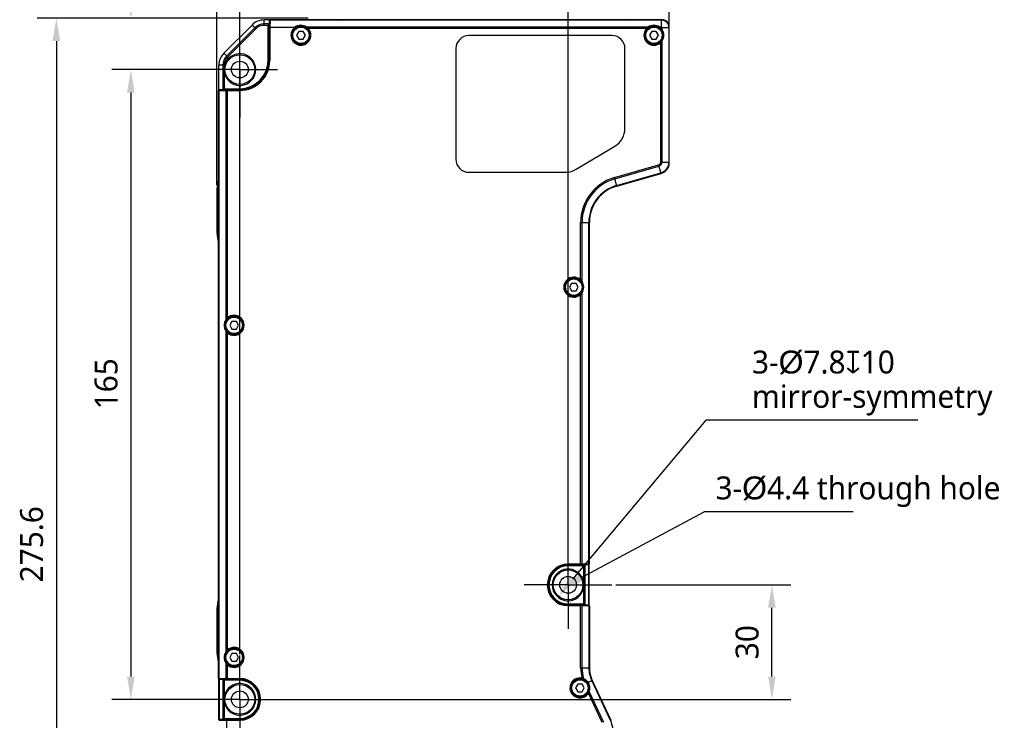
# Model space of a CAD drawing. Header units: millimetres. Extents: x 124 to 521, y 96 to 427.
# Tile 10 of 21: x 225 to 354, y 262 to 354. Entities that reach past the tile are written whole.
import ezdxf

# ---------------------------------------------------------------- set-up
doc = ezdxf.new("R2010")
doc.units = ezdxf.units.MM
doc.header["$LTSCALE"] = 32.67
doc.header["$PDMODE"] = 3
doc.header["$PDSIZE"] = 8
doc.linetypes.add('CENTER', pattern=[0.6, 0.375, -0.075, 0.075, -0.075])
doc.layers.get('0').update_dxf_attribs({"linetype": 'CONTINUOUS'})
doc.layers.get('Defpoints').update_dxf_attribs({"linetype": 'CONTINUOUS'})
for name, color, linetype in [('00_COMPONENTS', 7, 'CONTINUOUS'), ('03_ALL_AXES', 7, 'CONTINUOUS'), ('51__DRAFT_DIMS', 7, 'CONTINUOUS')]:
    doc.layers.add(name, color=color, linetype=linetype)
doc.styles.get("Standard").update_dxf_attribs({"font": 'Roboto-Regular.ttf'})
doc.dimstyles.new('DIMSTYLE_1', dxfattribs={"dimtxt": 3, "dimasz": 3, "dimexe": 2.5, "dimexo": 0.5, "dimgap": 0.75, "dimtad": 1, "dimlfac": 2, "dimdsep": 46, "dimtxsty": 'STANDARD', "dimblk": '_FILLED', "dimblk1": '_FILLED', "dimblk2": '_FILLED', "dimcen": 0.09, "dimclrt": 3, "dimazin": 2, "dimtp": 0.3, "dimtm": 0.3, "dimtfac": 1, "dimtofl": 0, "dimtmove": 0, "dimatfit": 3, "dimldrblk": '_FILLED', "dimfxl": 1, "dimtolj": 1, "dimarcsym": 0})
doc.dimstyles.new('DIMSTYLE_2', dxfattribs={"dimtxt": 3, "dimasz": 3, "dimexe": 2.5, "dimexo": 0.5, "dimgap": 0.75, "dimtad": 1, "dimdec": 1, "dimlfac": 2, "dimdsep": 46, "dimtxsty": 'STANDARD', "dimblk": '_FILLED', "dimblk1": '_FILLED', "dimblk2": '_FILLED', "dimcen": 0.09, "dimclrt": 3, "dimazin": 2, "dimtp": 0.5, "dimtm": 0.5, "dimtfac": 1, "dimtdec": 1, "dimtofl": 0, "dimtmove": 0, "dimatfit": 3, "dimldrblk": '_FILLED', "dimfxl": 1, "dimtolj": 1, "dimarcsym": 0})
doc.dimstyles.new('DIMSTYLE_3', dxfattribs={"dimtxt": 3, "dimasz": 3, "dimexe": 2.5, "dimexo": 0.5, "dimgap": 0.75, "dimtad": 1, "dimlfac": 2, "dimdsep": 46, "dimtxsty": 'STANDARD', "dimblk": '_FILLED', "dimblk1": '_FILLED', "dimblk2": '_FILLED', "dimcen": 0.09, "dimclrt": 3, "dimazin": 2, "dimtp": 0.5, "dimtm": 0.5, "dimtfac": 1, "dimtofl": 0, "dimtmove": 0, "dimatfit": 3, "dimldrblk": '_FILLED', "dimfxl": 1, "dimtolj": 1, "dimarcsym": 0})
doc.dimstyles.new('DIMSTYLE_4', dxfattribs={"dimtxt": 3, "dimasz": 3, "dimexe": 2.5, "dimexo": 0.5, "dimgap": 0.75, "dimtad": 1, "dimlfac": 2, "dimdsep": 46, "dimtxsty": 'STANDARD', "dimblk": '_FILLED', "dimblk1": '_FILLED', "dimblk2": '_FILLED', "dimcen": 0.09, "dimclrt": 3, "dimazin": 2, "dimtp": 0.2, "dimtm": 0.2, "dimtfac": 1, "dimtofl": 0, "dimtmove": 0, "dimatfit": 3, "dimldrblk": '_FILLED', "dimfxl": 1, "dimtolj": 1, "dimarcsym": 0})

# ---------------------------------------------------------------- blocks, each defined once
blk = doc.blocks.new('_FILLED')
at = {"color": 0, "linetype": 'ByBlock'}
blk.add_solid([(0, 0), (-1, 0.167), (-1, -0.167)], dxfattribs=at)
blk = doc.blocks.new('*D2')
at = {"layer": '51__DRAFT_DIMS', "color": 0, "lineweight": -2}
for p, q in [((250.47, 332.42), (250.47, 370.72)), ((309.72, 353.51), (309.72, 370.72)), ((253.47, 368.22), (306.72, 368.22))]:
    blk.add_line(p, q, dxfattribs=at)
at = {"layer": 'Defpoints', "color": 0}
for p in [(309.72, 368.22), (309.72, 353.01), (250.47, 331.92)]:
    blk.add_point(p, dxfattribs=at)
at = {"layer": '51__DRAFT_DIMS', "color": 0, "linetype": 'ByBlock', "lineweight": -2, "xscale": 3, "yscale": 3, "zscale": 3, "rotation": 180}
blk.add_blockref('_FILLED', (250.47, 368.22), dxfattribs=at)
at = {"layer": '51__DRAFT_DIMS', "color": 0, "linetype": 'ByBlock', "lineweight": -2, "xscale": 3, "yscale": 3, "zscale": 3}
blk.add_blockref('_FILLED', (309.72, 368.22), dxfattribs=at)
at = {"layer": '51__DRAFT_DIMS', "insert": (280.17, 372.97), "char_height": 3, "attachment_point": 2, "line_spacing_factor": 0.9}
blk.add_mtext('\\A1;118.5', dxfattribs=at)
blk = doc.blocks.new('*D3')
at = {"layer": '51__DRAFT_DIMS', "color": 0, "lineweight": -2}
for p, q in [((262.44, 354.26), (226.93, 354.26)), ((229.43, 351.26), (229.43, 219.47)), ((252.47, 216.47), (226.93, 216.47))]:
    blk.add_line(p, q, dxfattribs=at)
at = {"layer": 'Defpoints', "color": 0}
for p in [(262.94, 354.26), (229.43, 216.47), (252.97, 216.47)]:
    blk.add_point(p, dxfattribs=at)
at = {"layer": '51__DRAFT_DIMS', "color": 0, "linetype": 'ByBlock', "lineweight": -2, "xscale": 3, "yscale": 3, "zscale": 3}
for p, rotation in [((229.43, 354.26), 89.99999999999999), ((229.43, 216.47), 270)]:
    blk.add_blockref('_FILLED', p, dxfattribs=dict(at, rotation=rotation))
at = {"layer": '51__DRAFT_DIMS', "insert": (224.68, 285.33), "char_height": 3, "attachment_point": 2, "rotation": 90, "line_spacing_factor": 0.9}
blk.add_mtext('\\A1;275.6', dxfattribs=at)
blk = doc.blocks.new('*D4')
at = {"layer": '51__DRAFT_DIMS', "color": 0, "lineweight": -2}
for p, q in [((249.23, 347.51), (236.69, 347.51)), ((239.19, 344.51), (239.19, 268.01)), ((248.81, 265.01), (236.69, 265.01))]:
    blk.add_line(p, q, dxfattribs=at)
at = {"layer": 'Defpoints', "color": 0}
for p in [(249.73, 347.51), (239.19, 265.01), (249.31, 265.01)]:
    blk.add_point(p, dxfattribs=at)
at = {"layer": '51__DRAFT_DIMS', "color": 0, "linetype": 'ByBlock', "lineweight": -2, "xscale": 3, "yscale": 3, "zscale": 3}
for p, rotation in [((239.19, 347.51), 89.99999999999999), ((239.19, 265.01), 270)]:
    blk.add_blockref('_FILLED', p, dxfattribs=dict(at, rotation=rotation))
at = {"layer": '51__DRAFT_DIMS', "insert": (234.44, 306.35), "char_height": 3, "attachment_point": 2, "rotation": 90, "line_spacing_factor": 0.9}
blk.add_mtext('\\A1;165', dxfattribs=at)
blk = doc.blocks.new('*D5')
at = {"layer": '51__DRAFT_DIMS', "color": 0, "lineweight": -2}
for p, q in [((302.72, 280.01), (325.67, 280.01)), ((323.17, 268.01), (323.17, 277.01)), ((259.22, 265.01), (325.67, 265.01))]:
    blk.add_line(p, q, dxfattribs=at)
at = {"layer": 'Defpoints', "color": 0}
for p in [(302.22, 280.01), (323.17, 280.01), (258.72, 265.01)]:
    blk.add_point(p, dxfattribs=at)
at = {"layer": '51__DRAFT_DIMS', "color": 0, "linetype": 'ByBlock', "lineweight": -2, "xscale": 3, "yscale": 3, "zscale": 3}
for p, rotation in [((323.17, 280.01), 90), ((323.17, 265.01), 270)]:
    blk.add_blockref('_FILLED', p, dxfattribs=dict(at, rotation=rotation))
at = {"layer": '51__DRAFT_DIMS', "insert": (318.42, 272.51), "char_height": 3, "attachment_point": 2, "rotation": 90, "line_spacing_factor": 0.9}
blk.add_mtext('\\A1;30', dxfattribs=at)
blk = doc.blocks.new('*D6')
at = {"layer": '51__DRAFT_DIMS', "color": 0, "lineweight": -2}
for p, q in [((239.19, 357.26), (239.19, 369.62)), ((262.44, 354.26), (236.69, 354.26)), ((250.86, 347.51), (236.69, 347.51)), ((239.19, 344.51), (239.19, 341.51))]:
    blk.add_line(p, q, dxfattribs=at)
at = {"layer": 'Defpoints', "color": 0}
for p in [(239.19, 354.26), (262.94, 354.26), (251.36, 347.51)]:
    blk.add_point(p, dxfattribs=at)
at = {"layer": '51__DRAFT_DIMS', "color": 0, "linetype": 'ByBlock', "lineweight": -2, "xscale": 3, "yscale": 3, "zscale": 3}
for p, rotation in [((239.19, 354.26), 270), ((239.19, 347.51), 90)]:
    blk.add_blockref('_FILLED', p, dxfattribs=dict(at, rotation=rotation))
at = {"layer": '51__DRAFT_DIMS', "insert": (234.44, 361.17), "char_height": 3, "attachment_point": 1, "rotation": 90, "line_spacing_factor": 0.9}
blk.add_mtext('\\A1;13.5', dxfattribs=at)
blk = doc.blocks.new('*D7')
at = {"layer": '51__DRAFT_DIMS', "color": 0, "lineweight": -2}
for p, q in [((253.47, 270.94), (253.47, 364.28)), ((296.47, 286.26), (296.47, 364.28)), ((256.47, 361.78), (293.47, 361.78))]:
    blk.add_line(p, q, dxfattribs=at)
at = {"layer": 'Defpoints', "color": 0}
for p in [(296.47, 361.78), (296.47, 285.76), (253.47, 270.44)]:
    blk.add_point(p, dxfattribs=at)
at = {"layer": '51__DRAFT_DIMS', "color": 0, "linetype": 'ByBlock', "lineweight": -2, "xscale": 3, "yscale": 3, "zscale": 3, "rotation": 180}
blk.add_blockref('_FILLED', (253.47, 361.78), dxfattribs=at)
at = {"layer": '51__DRAFT_DIMS', "color": 0, "linetype": 'ByBlock', "lineweight": -2, "xscale": 3, "yscale": 3, "zscale": 3}
blk.add_blockref('_FILLED', (296.47, 361.78), dxfattribs=at)
at = {"layer": '51__DRAFT_DIMS', "insert": (274.93, 366.53), "char_height": 3, "attachment_point": 2, "line_spacing_factor": 0.9}
blk.add_mtext('\\A1;86', dxfattribs=at)
blk = doc.blocks.new('*D8')
at = {"layer": '51__DRAFT_DIMS', "color": 0, "lineweight": -2}
for p, q in [((296.47, 285.14), (296.47, 364.28)), ((309.72, 353.51), (309.72, 364.28)), ((299.47, 361.78), (306.72, 361.78))]:
    blk.add_line(p, q, dxfattribs=at)
at = {"layer": 'Defpoints', "color": 0}
for p in [(309.72, 361.78), (309.72, 353.01), (296.47, 284.64)]:
    blk.add_point(p, dxfattribs=at)
at = {"layer": '51__DRAFT_DIMS', "color": 0, "linetype": 'ByBlock', "lineweight": -2, "xscale": 3, "yscale": 3, "zscale": 3, "rotation": 180}
blk.add_blockref('_FILLED', (296.47, 361.78), dxfattribs=at)
at = {"layer": '51__DRAFT_DIMS', "color": 0, "linetype": 'ByBlock', "lineweight": -2, "xscale": 3, "yscale": 3, "zscale": 3}
blk.add_blockref('_FILLED', (309.72, 361.78), dxfattribs=at)
at = {"layer": '51__DRAFT_DIMS', "insert": (303.03, 366.53), "char_height": 3, "attachment_point": 2, "line_spacing_factor": 0.9}
blk.add_mtext('\\A1;26.5', dxfattribs=at)

msp = doc.modelspace()

# ---------------------------------------------------------------- linework, layer by layer
at = {"layer": '00_COMPONENTS'}
for p, q in [((256.6521, 353.311), (256.6521, 354.0145)), ((257.4114, 354.0145), (256.6521, 354.0145)), ((257.2433, 353.4878), (256.6521, 353.4878)), ((257.2433, 353.4878), (257.3025, 353.5469)), ((257.3188, 354.0145), (257.3025, 353.5469)), ((257.3025, 348.7145), (257.3025, 353.5469)), ((257.4196, 353.9871), (257.3942, 353.0145)), ((308.7201, 353.9871), (257.4196, 353.9871)), ((309.0258, 354.0145), (257.4205, 354.0145)), ((308.7201, 353.0878), (308.7201, 354.0145)), ((255.0611, 353.3555), (251.3791, 349.6736)), ((255.4336, 352.9831), (251.7516, 349.3011)), ((255.5586, 352.8581), (251.8766, 349.1761)), ((255.5586, 352.8581), (255.0611, 353.3555)), ((257.1701, 353.311), (256.6521, 353.311)), ((257.1701, 348.7145), (257.1701, 353.311)), ((257.3942, 353.0145), (257.3942, 348.7145)), ((260.6256, 353.0145), (257.3942, 353.0145)), ((261.1814, 352.5145), (260.8928, 352.0145)), ((261.7588, 352.5145), (261.1814, 352.5145)), ((262.0475, 352.0145), (261.7588, 352.5145)), ((306.9742, 353.0878), (262.2161, 353.0878)), ((306.7663, 352.911), (262.4239, 352.911)), ((307.4314, 352.5145), (307.1428, 352.0145)), ((308.0088, 352.5145), (307.4314, 352.5145)), ((308.2975, 352.0145), (308.0088, 352.5145)), ((308.7201, 353.0878), (308.4661, 353.0878)), ((308.7454, 353.0398), (308.6455, 352.94)), ((308.7933, 352.7605), (308.7933, 353.0145)), ((308.7933, 353.0145), (309.7201, 353.0145)), ((309.6926, 335.4092), (309.6926, 353.0145)), ((309.7201, 335.0362), (309.7201, 353.3202)), ((260.8928, 352.0145), (261.1814, 351.5145)), ((261.1814, 351.5145), (261.7588, 351.5145)), ((261.7588, 351.5145), (262.0475, 352.0145)), ((302.2201, 351.9645), (283.4701, 351.9645)), ((307.1428, 352.0145), (307.4314, 351.5145)), ((307.4314, 351.5145), (308.0088, 351.5145)), ((308.0088, 351.5145), (308.2975, 352.0145)), ((308.6166, 335.4092), (308.6166, 351.0608)), ((308.7933, 335.4092), (308.7933, 351.2686)), ((251.8766, 349.1761), (251.3791, 349.6736)), ((281.7701, 350.2645), (281.7701, 335.7645)), ((303.9201, 339.8145), (303.9201, 350.2645)), ((257.1701, 348.7145), (257.3942, 348.7145)), ((250.7201, 344.7733), (250.7201, 348.0826)), ((251.4237, 348.0826), (250.7201, 348.0826)), ((251.2469, 348.0826), (251.2469, 344.9413)), ((251.4237, 348.0826), (251.4237, 347.8903)), ((251.4237, 347.1388), (251.4237, 345.0145)), ((250.6744, 267.7689), (250.6744, 344.7602)), ((251.1877, 344.8821), (250.7201, 344.8658)), ((250.7476, 344.765), (251.6469, 344.7886)), ((250.7476, 267.7641), (250.7476, 344.765)), ((251.1877, 344.8821), (251.2469, 344.9413)), ((251.1877, 344.8821), (253.4701, 344.8821)), ((251.4237, 345.0145), (253.4701, 345.0145)), ((251.6469, 344.7886), (251.6469, 314.7605)), ((251.8237, 344.7905), (251.8237, 314.9683)), ((251.8237, 344.7905), (253.4701, 344.7905)), ((253.4701, 344.7905), (253.4701, 345.0145)), ((297.5347, 334.4502), (302.6107, 337.5002)), ((308.6166, 335.4092), (309.7201, 335.4092)), ((302.5381, 333.3674), (308.3294, 335.0281)), ((302.5868, 333.1975), (308.3781, 334.8581)), ((308.6461, 333.9234), (308.3294, 335.0281)), ((283.4701, 334.0645), (296.1441, 334.0645)), ((302.8549, 332.2627), (302.5381, 333.3674)), ((302.8347, 332.333), (308.626, 333.9937)), ((302.8549, 332.2627), (308.6461, 333.9234)), ((250.4701, 331.918), (250.4701, 326.1111)), ((298.1169, 319.9683), (298.1169, 327.5003)), ((298.1169, 327.5003), (299.2661, 327.5003)), ((298.2937, 319.7605), (298.2937, 327.5003)), ((299.193, 282.7641), (299.193, 327.5003)), ((299.2661, 282.7689), (299.2661, 327.5003)), ((296.9318, 319.5145), (296.6431, 319.0145)), ((296.6431, 319.0145), (296.9318, 318.5145)), ((297.5091, 319.5145), (296.9318, 319.5145)), ((297.7978, 319.0145), (297.5091, 319.5145)), ((297.5091, 318.5145), (297.7978, 319.0145)), ((296.9318, 318.5145), (297.5091, 318.5145)), ((298.1169, 282.7386), (298.1169, 318.0608)), ((298.2937, 282.7405), (298.2937, 318.2686)), ((252.4314, 314.5145), (252.1428, 314.0145)), ((252.1428, 314.0145), (252.4314, 313.5145)), ((253.0088, 314.5145), (252.4314, 314.5145)), ((252.4314, 313.5145), (253.0088, 313.5145)), ((253.2975, 314.0145), (253.0088, 314.5145)), ((253.0088, 313.5145), (253.2975, 314.0145)), ((251.6469, 313.2686), (251.6469, 271.2605)), ((251.8237, 313.0608), (251.8237, 271.4683)), ((296.4701, 282.5145), (296.4701, 282.7386)), ((298.1169, 282.7386), (296.4701, 282.7386)), ((298.7529, 282.6469), (296.4701, 282.6469)), ((298.5169, 282.5145), (296.4701, 282.5145)), ((299.193, 282.7641), (298.2937, 282.7405)), ((298.5169, 280.3884), (298.5169, 282.5145)), ((298.7529, 282.6469), (298.6937, 282.5878)), ((298.6937, 277.4413), (298.6937, 282.5878)), ((298.7529, 282.6469), (299.1472, 282.6607)), ((299.1472, 282.6607), (299.1472, 277.3684)), ((299.2205, 277.2733), (299.2205, 282.7558)), ((298.5169, 277.5145), (298.5169, 279.6407)), ((296.4701, 277.5145), (296.4701, 277.2905)), ((296.4701, 277.5145), (298.5169, 277.5145)), ((296.4701, 277.3821), (298.7529, 277.3821)), ((298.6937, 277.4413), (298.7529, 277.3821)), ((299.1472, 277.3684), (298.7529, 277.3821)), ((250.4701, 276.918), (250.4701, 271.1111)), ((296.4701, 277.2905), (298.1169, 277.2905)), ((298.1169, 269.1632), (298.1169, 277.2905)), ((298.2937, 269.1632), (298.2937, 277.2886)), ((299.193, 277.265), (298.2937, 277.2886)), ((299.193, 277.265), (299.193, 269.1632)), ((299.2661, 277.2602), (299.2661, 269.1632)), ((252.4314, 271.0145), (252.1428, 270.5145)), ((253.0088, 271.0145), (252.4314, 271.0145)), ((253.2975, 270.5145), (253.0088, 271.0145)), ((251.6469, 269.7686), (251.6469, 267.7405)), ((252.1428, 270.5145), (252.4314, 270.0145)), ((252.4314, 270.0145), (253.0088, 270.0145)), ((253.0088, 270.0145), (253.2975, 270.5145)), ((251.8237, 269.5608), (251.8237, 267.7386)), ((298.1169, 269.1632), (299.2661, 269.1632)), ((250.7201, 262.2733), (250.7201, 267.7558)), ((250.7476, 267.7641), (251.6469, 267.7405)), ((250.7933, 262.3684), (250.7933, 267.6607)), ((250.7933, 267.6607), (251.1877, 267.6469)), ((251.2469, 267.5878), (251.1877, 267.6469)), ((253.4701, 267.6469), (251.1877, 267.6469)), ((251.2469, 267.5878), (251.2469, 262.4413)), ((251.4237, 267.5145), (251.4237, 265.3903)), ((253.4701, 267.5145), (251.4237, 267.5145)), ((251.8237, 267.7386), (253.4701, 267.7386)), ((253.4701, 267.5145), (253.4701, 267.7386)), ((299.6366, 267.492), (299.0967, 267.2403)), ((299.5703, 267.4611), (301.9807, 262.2921)), ((299.6366, 267.492), (302.0521, 262.312)), ((297.7329, 267.0145), (297.4443, 266.5145)), ((297.4443, 266.5145), (297.7329, 266.0145)), ((298.3103, 267.0145), (297.7329, 267.0145)), ((297.7329, 266.0145), (298.3103, 266.0145)), ((298.599, 266.5145), (298.3103, 267.0145)), ((298.3103, 266.0145), (298.599, 266.5145)), ((300.9428, 261.9716), (299.1409, 265.8359)), ((301.1369, 261.9737), (299.24, 266.0415)), ((251.4237, 264.6388), (251.4237, 262.5145)), ((250.7476, 262.265), (251.7201, 262.2905)), ((251.1877, 262.3821), (250.7933, 262.3684)), ((251.1877, 262.3821), (251.2469, 262.4413)), ((251.1877, 262.3821), (253.4701, 262.3821)), ((251.4237, 262.5145), (253.4701, 262.5145)), ((251.7201, 262.2905), (251.7201, 227.8591)), ((251.7201, 262.2905), (253.4701, 262.2905)), ((253.4701, 262.2905), (253.4701, 262.5145)), ((301.9723, 262.2891), (302.0521, 262.312)), ((302.0077, 262.2992), (309.7201, 235.4028))]:
    msp.add_line(p, q, dxfattribs=at)
for centre, radius in [((261.4701, 352.0145), 1.25), ((261.4701, 352.0145), 1.125), ((261.4701, 352.0145), 1.075), ((307.7201, 352.0145), 1.25), ((307.7201, 352.0145), 1.125), ((307.7201, 352.0145), 1.075), ((253.4701, 347.5145), 1.95), ((253.4701, 347.5145), 1.1), ((297.2205, 319.0145), 1.25), ((297.2205, 319.0145), 1.125), ((297.2205, 319.0145), 1.075), ((252.7201, 314.0145), 1.25), ((252.7201, 314.0145), 1.125), ((252.7201, 314.0145), 1.075), ((296.4701, 280.0145), 1.95), ((296.4701, 280.0145), 1.1), ((252.7201, 270.5145), 1.25), ((252.7201, 270.5145), 1.125), ((252.7201, 270.5145), 1.075), ((298.0216, 266.5145), 1.25), ((298.0216, 266.5145), 1.125), ((298.0216, 266.5145), 1.075), ((253.4701, 265.0145), 1.95), ((253.4701, 265.0145), 1.1)]:
    msp.add_circle(centre, radius, dxfattribs=at)
for centre, radius, start, end in [((256.6521, 351.7645), 2.25, 90, 135), ((256.6521, 351.7645), 1.7232, 90, 135), ((261.3804, 356.5145), 2.5, 270, 288.194872), ((267.5598, 356.5145), 2.5, 251.805128, 270), ((303.1304, 356.5145), 2.5, 270, 288.194872), ((309.4599, 356.4355), 2.5, 249.096719, 255.568431), ((308.7201, 353.0145), 0.9725, 0, 90), ((308.7201, 353.0145), 1.0457, 16.996465, 73.003535), ((256.6521, 351.7645), 1.5464, 90, 135), ((261.4701, 352.0145), 1.3089, 130.182813, 43.225848), ((261.5295, 352.0702), 1.2275, 43.23246, 55.992863), ((307.7201, 352.0145), 1.3089, 136.774152, 313.225848), ((307.6588, 352.0724), 1.2246, 123.99181, 136.782866), ((283.4701, 350.2645), 1.7, 90, 180), ((302.2201, 350.2645), 1.7, 0, 90), ((307.7757, 351.9552), 1.2275, 313.232461, 325.992862), ((252.9701, 348.0826), 2.25, 135, 180), ((253.4701, 347.5145), 2.0809, 190.404711, 169.595289), ((252.9701, 348.0826), 1.7232, 135, 180), ((252.9701, 348.0826), 1.5464, 135, 180), ((253.4701, 348.7145), 3.9241, 270, 360), ((253.4701, 348.7145), 3.8324, 270, 360), ((253.4701, 348.7145), 3.7, 270, 360), ((301.2201, 339.8145), 2.7, 301, 360), ((283.4701, 335.7645), 1.7, 180, 270), ((308.2201, 335.4092), 0.3964, 286, 360), ((308.2201, 335.4092), 0.5732, 286, 360), ((308.2201, 335.4092), 1.4725, 286, 360), ((296.1441, 336.7645), 2.7, 270, 301), ((308.2201, 335.4092), 1.5457, 286, 346.03698), ((248.2201, 333.4793), 2.5, 341.805128, 349.074884), ((304.2205, 327.5003), 6.1036, 106, 180), ((304.2205, 327.5003), 5.9268, 106, 180), ((252.9701, 331.918), 2.5, 161.805128, 180), ((304.2205, 327.5003), 5.0275, 106, 180), ((304.2205, 327.5003), 4.9543, 106, 180), ((252.9701, 326.1111), 2.5, 180, 198.194872), ((248.2201, 324.5498), 2.5, 10.925116, 18.194872), ((297.2205, 319.0145), 1.3089, 46.774152, 313.225848), ((297.2783, 319.0758), 1.2246, 33.99181, 46.782867), ((297.2761, 318.9552), 1.2275, 313.232461, 325.992862), ((252.6645, 314.0739), 1.2275, 133.232461, 145.992862), ((252.7201, 314.0145), 1.3089, 226.774152, 133.225848), ((252.6622, 313.9533), 1.2246, 213.99181, 226.782867), ((296.4701, 280.0145), 2.7241, 90, 270), ((296.4701, 280.0145), 2.6324, 90, 270), ((296.4701, 280.0145), 2.5, 90, 270), ((296.4701, 280.0145), 2.0809, 10.351388, 349.648612), ((252.9701, 276.918), 2.5, 161.805128, 180), ((248.2201, 278.4793), 2.5, 341.805128, 349.074884), ((252.9701, 271.1111), 2.5, 180, 198.194872), ((252.6645, 270.5739), 1.2275, 133.232461, 145.992862), ((252.7201, 270.5145), 1.3089, 226.774152, 133.225848), ((248.2201, 269.5498), 2.5, 10.925116, 18.194872), ((252.6622, 270.4533), 1.2246, 213.99181, 226.782867), ((303.2205, 269.1632), 5.1036, 180, 195.579261), ((303.2205, 269.1632), 4.9268, 180, 196.937339), ((303.2205, 269.1632), 4.0275, 180, 205), ((303.2205, 269.1632), 3.9543, 180, 205), ((253.4701, 265.0145), 2.0809, 190.404711, 169.595289), ((253.4701, 265.0145), 2.7241, 270, 90), ((253.4701, 265.0145), 2.6324, 270, 90), ((253.4701, 265.0145), 2.5, 270, 90), ((298.0216, 266.5145), 1.3089, 77.522725, 328.769969), ((302.4617, 260.6243), 1.7357, 106.08668, 107.417262)]:
    msp.add_arc(centre, radius, start, end, dxfattribs=at)
for centre, major_axis, ratio, start_param, end_param in [((257.4201, 353.311), (0.25, 0), 1, 2.35619449, 3.14159265), ((257.4243, 353.8103), (0, 0.25), 0.02618592, 0.61466066, 0.78539816), ((261.4701, 351.9796), (0, 1.336), 0.99965709, -0.59261217, 0.68459137), ((307.7201, 351.9796), (0, 1.336), 0.99965709, -0.59261217, 0.59261217), ((307.6851, 352.0145), (1.336, 0), 0.99965709, -0.59261217, 0.59261217), ((250.9243, 344.7604), (0.25, 0), 0.02618592, 2.35619449, 3.16777259), ((251.4237, 344.7645), (0, 0.25), 1, 0, 0.78539816), ((251.8237, 344.7839), (0.25, 0), 0.02618592, 1.57079633, 2.35619449), ((297.1855, 319.0145), (1.336, 0), 0.99965709, -0.59261217, 0.59261217), ((252.7551, 314.0145), (1.336, 0), 0.99965709, 2.54898049, 3.73420482), ((298.1169, 282.7452), (0.25, 0), 0.02618592, -1.57079633, -0.78539816), ((298.5169, 282.7645), (0.25, 0), 1, -1.57079633, -0.78539816), ((298.9705, 282.6669), (0.25, 0), 0.03492077, -0.78539816, 0), ((299.0162, 282.7687), (0.25, 0), 0.02618592, -0.78539816, 0.02617994), ((298.5169, 277.2645), (0.25, 0), 1, 0.78539816, 1.57079633), ((298.9705, 277.3622), (0.25, 0), 0.03492077, 6.28318531, 7.06858347), ((298.1169, 277.2839), (0.25, 0), 0.02618592, 0.78539816, 1.57079633), ((299.0162, 277.2604), (0.25, 0), 0.02618592, -0.02617994, 0.78539816), ((252.7551, 270.5145), (1.336, 0), 0.99965709, 2.54898049, 3.73420482), ((250.9243, 267.7687), (0.25, 0), 0.02618592, 3.11541271, 3.92699082), ((250.9701, 267.6669), (0.25, 0), 0.03492077, 3.14159265, 3.92699082), ((251.4237, 267.7645), (0.25, 0), 1, -2.35619449, -1.57079633), ((251.8237, 267.7452), (0.25, 0), 0.02618592, -2.35619449, -1.57079633), ((297.99, 266.4998), (1.2068, 0.5628), 0.99965709, -0.78790037, 0.15339144), ((250.9701, 262.3622), (0.25, 0), 0.03492077, 2.35619449, 3.14159265), ((251.4237, 262.2645), (0.25, 0), 1, 1.57079633, 2.35619449), ((301.064, 264.5924), (-0.868, 2.3215), 0.07870171, -3.14159265, -3.07587174)]:
    msp.add_ellipse(centre, major_axis=major_axis, ratio=ratio, start_param=start_param, end_param=end_param, dxfattribs=at)
for points, knots in [([(308.6455, 352.94), (308.6312, 352.9542), (308.575, 353.0078), (308.5136, 353.0557), (308.4661, 353.0878)], [0, 0, 0, 0, 0.26086404, 1, 1, 1, 1]), ([(308.7933, 352.7605), (308.7831, 352.7757), (308.7383, 352.8391), (308.6873, 352.898), (308.6455, 352.94)], [0, 0, 0, 0, 0.23672506, 1, 1, 1, 1]), ([(298.5074, 267.7279), (298.4926, 267.7342), (298.4266, 267.7605), (298.3581, 267.7807), (298.3044, 267.7926)], [0, 0, 0, 0, 0.22605778, 1, 1, 1, 1]), ([(298.5074, 267.7279), (298.5617, 267.7049), (298.7914, 267.5894), (298.9867, 267.4047), (299.0967, 267.2403)], [0, 0, 0, 0, 0.22971543, 1, 1, 1, 1]), ([(299.1409, 265.8359), (299.1513, 265.8532), (299.1892, 265.9193), (299.2207, 265.989), (299.24, 266.0415)], [0, 0, 0, 0, 0.26549679, 1, 1, 1, 1])]:
    msp.add_open_spline(points, degree=3, knots=knots, dxfattribs=at)
for points in [[(308.7201, 353.0878), (308.7323, 353.0744), (308.7427, 353.0577), (308.7454, 353.0398)], [(308.7454, 353.0398), (308.7633, 353.0372), (308.78, 353.0267), (308.7933, 353.0145)], [(251.4237, 347.8918), (251.3781, 347.6445), (251.3781, 347.3846), (251.4237, 347.1373)], [(298.5169, 279.6392), (298.562, 279.8853), (298.562, 280.1438), (298.5169, 280.3899)], [(251.4237, 265.3918), (251.3781, 265.1445), (251.3781, 264.8846), (251.4237, 264.6373)]]:
    msp.add_open_spline(points, degree=3, dxfattribs=at)
at = {"layer": '03_ALL_AXES', "linetype": 'CENTER'}
for p, q in [((253.4701, 347.5145), (253.4701, 352.4645)), ((253.4701, 347.5145), (248.5201, 347.5145)), ((253.4701, 347.5145), (253.4701, 341.2585)), ((253.4701, 347.5145), (258.4201, 347.5145)), ((296.4701, 284.9645), (296.4701, 285.7645)), ((296.4701, 280.0145), (296.4701, 284.9645)), ((291.5201, 280.0145), (290.7201, 280.0145)), ((296.4701, 280.0145), (291.5201, 280.0145)), ((296.4701, 280.0145), (296.4701, 275.0645)), ((296.4701, 280.0145), (301.4201, 280.0145)), ((301.4201, 280.0145), (302.2201, 280.0145)), ((296.4701, 275.0645), (296.4701, 274.2645)), ((253.4701, 269.9645), (253.4701, 270.7645)), ((253.4701, 265.0145), (253.4701, 269.9645)), ((248.5201, 265.0145), (247.7201, 265.0145)), ((253.4701, 265.0145), (248.5201, 265.0145)), ((253.4701, 265.0145), (253.4701, 260.0645)), ((253.4701, 265.0145), (258.4201, 265.0145)), ((258.4201, 265.0145), (259.2201, 265.0145))]:
    msp.add_line(p, q, dxfattribs=at)
at = {"layer": '51__DRAFT_DIMS'}
for p, q in [((297.1453, 280.8186), (314.5788, 301.5788)), ((342.2704, 301.5788), (314.5788, 301.5788)), ((298.1436, 280.9142), (314.2812, 289.5899)), ((333.8196, 289.5899), (314.2812, 289.5899))]:
    msp.add_line(p, q, dxfattribs=at)

# ---------------------------------------------------------------- block references
at = {"layer": '51__DRAFT_DIMS', "xscale": 3, "yscale": 3, "zscale": 3}
for p, rotation in [((295.5012, 279.4937), 208.2628477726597), ((295.2161, 278.5212), 229.9779434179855)]:
    msp.add_blockref('_FILLED', p, dxfattribs=dict(at, rotation=rotation))

# ---------------------------------------------------------------- texts
at = {"layer": '51__DRAFT_DIMS', "char_height": 3, "attachment_point": 1, "line_spacing_factor": 0.9}
for s, insert in [('\\A1;3-{\\fArial|b0|i0|c134|p34;%%c}7.8{\\Fgdt|c134;x}10\\Pmirror-symmetry', (320.5591, 310.7038)), ('\\A1;3-{\\fArial|b0|i0|c134|p34;%%c}4.4 through hole', (315.7825, 294.2149))]:
    msp.add_mtext(s, dxfattribs=dict(at, insert=insert))

# ---------------------------------------------------------------- dimensions: what is measured, and where the dimension line sits
at = {"layer": '51__DRAFT_DIMS', "color": 8}
for base, p1, p2, dimstyle, picture, middle in [((309.7201, 368.2186), (250.4701, 331.918), (309.7201, 353.0145), 'DIMSTYLE_1', '*D2', (280.1713, 368.2186)), ((296.4701, 361.7753), (253.4701, 270.4376), (296.4701, 285.7576), 'DIMSTYLE_1', '*D7', (274.9262, 361.7753)), ((309.7201, 361.7753), (296.4701, 284.6442), (309.7201, 353.0145), 'DIMSTYLE_4', '*D8', (303.0336, 361.7753))]:
    dim = msp.add_linear_dim(base=base, p1=p1, p2=p2, dimstyle=dimstyle, override={"dimclrt": 256}, dxfattribs=at)
    dim.commit()
    dim.dimension.update_dxf_attribs({"geometry": picture, "text_midpoint": middle, "dimtype": 160})
for base, p1, p2, angle, dimstyle, picture, middle in [((239.1877, 354.2645), (251.3599, 347.5145), (262.9416, 354.2645), 90, 'DIMSTYLE_4', '*D6', (239.1877, 365.0174)), ((229.4285, 216.4689), (262.9416, 354.2645), (252.9701, 216.4689), 270, 'DIMSTYLE_2', '*D3', (229.4285, 285.3316)), ((239.1877, 265.0145), (249.729, 347.5145), (249.3078, 265.0145), 270, 'DIMSTYLE_3', '*D4', (239.1877, 306.3466)), ((323.1665, 280.0145), (258.7177, 265.0145), (302.2162, 280.0145), 90, 'DIMSTYLE_4', '*D5', (323.1665, 272.5058))]:
    dim = msp.add_linear_dim(base=base, p1=p1, p2=p2, angle=angle, dimstyle=dimstyle, override={"dimclrt": 256}, dxfattribs=at)
    dim.commit()
    dim.dimension.update_dxf_attribs({"geometry": picture, "text_midpoint": middle, "dimtype": 160})

doc.saveas('drawing.dxf')
